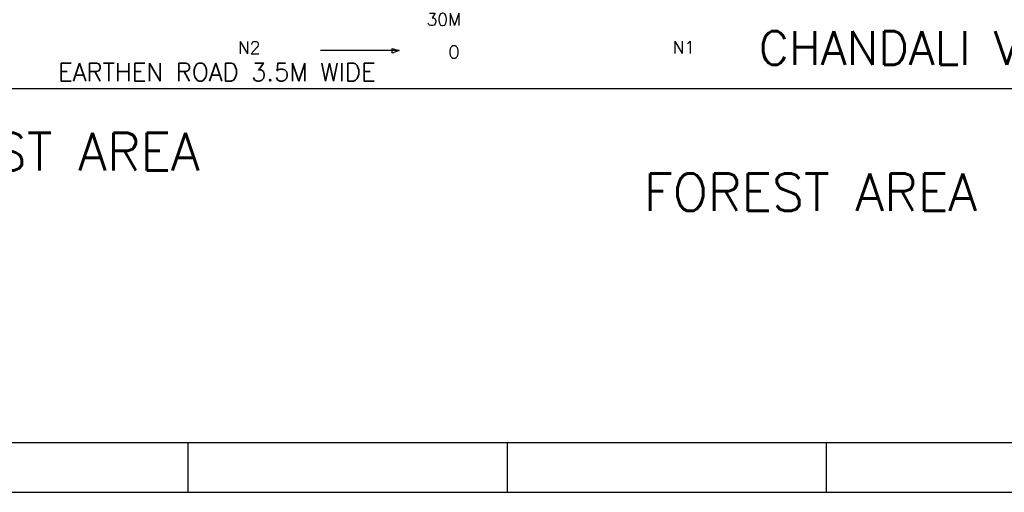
# Model space of a CAD drawing. Header units: metres. Extents: x -46051 to -13612, y -94 to 20642.
# Tile 13 of 22: x -29529 to -21629, y -94 to 3696. Entities that reach past the tile are written whole.
import ezdxf

# ---------------------------------------------------------------- set-up
doc = ezdxf.new("R2010")
doc.units = ezdxf.units.M
doc.header["$LTSCALE"] = 1.5
doc.layers.add('rough', color=5, linetype='Continuous')
doc.styles.get("Standard").update_dxf_attribs({"font": 'romans.shx'})

msp = doc.modelspace()

# ---------------------------------------------------------------- linework, layer by layer
at = {"color": 0}
for p, q in [((-28178.86, 306.37), (-28178.86, -93.63)), ((-28178.86, 306.37), (-28178.86, -93.63)), ((-25618.86, 306.37), (-25618.86, -93.63)), ((-25618.86, 306.37), (-25618.86, -93.63)), ((-23058.86, 306.37), (-23058.86, -93.63)), ((-23058.86, 306.37), (-23058.86, -93.63))]:
    msp.add_line(p, q, dxfattribs=at)
at = {"layer": 'rough', "color": 3, "ltscale": 1.5}
for p, q in [((-37212.35, 3144.05), (-23974.51, 3144.05)), ((-23974.51, 3144.05), (-19801.59, 3144.05))]:
    msp.add_line(p, q, dxfattribs=at)
at = {"layer": 'rough', "color": 0, "ltscale": 1.5}
for points in [[(-26483.47, 3448.39), (-27116.33, 3448.39)], [(-26483.47, 3448.39), (-26540.76, 3427), (-26540.76, 3464.52), (-26483.47, 3448.39)], [(-45651.28, 306.37), (-14020.79, 306.37)], [(-46051.28, -93.63), (-13612.46, -93.63)]]:
    msp.add_lwpolyline(points, dxfattribs=at)

# ---------------------------------------------------------------- texts
at = {"color": 0, "attachment_point": 9}
for s, insert, char_height in [('\\P30M', (-25989.46, 3648.43), 100), ('CHANDALI VILLAGE', (-20348.39, 3334.51), 270), ('\\PN2', (-27598.15, 3422.13), 100), ('\\PN1', (-24110.52, 3424.12), 100), ('\\PO', (-25997.39, 3387.04), 100), ('\\PEARTHEN ROAD 3.5M WIDE ', (-26673.1, 3204.36), 144), ('\\PFOREST AREA', (-28083.44, 2487.85), 300), ('\\PFOREST AREA', (-21847.74, 2163.23), 300)]:
    msp.add_mtext(s, dxfattribs=dict(at, insert=insert, char_height=char_height))

doc.saveas('drawing.dxf')
